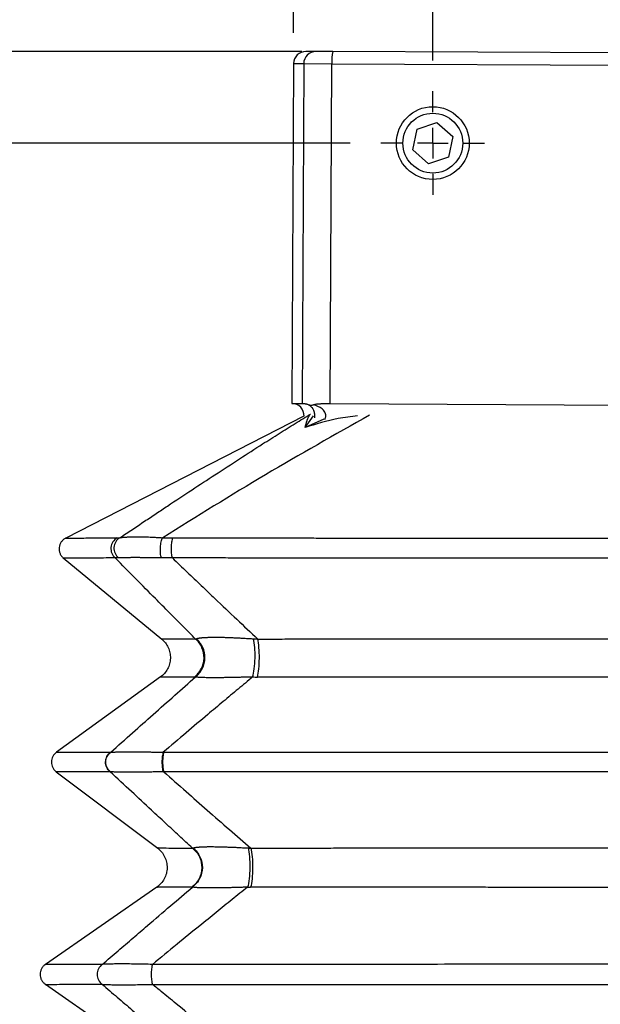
# Model space of a CAD drawing. Header units: millimetres. Extents: x 0 to 1118, y 0 to 864.
# Tile 5 of 25: x 146 to 242, y 508 to 670. Entities that reach past the tile are written whole.
import ezdxf

# ---------------------------------------------------------------- set-up
doc = ezdxf.new("R2010")
doc.units = ezdxf.units.MM
doc.header["$LTSCALE"] = 4
doc.linetypes.add('CENTERX2', pattern=[20.32, 12.7, -2.54, 2.54, -2.54])
doc.layers.add('CENTER', color=40, linetype='CENTERX2')
doc.layers.add('DIMENSIONS', color=140, linetype='Continuous', lineweight=25)
doc.styles.add('SLDTEXTSTYLE0', font='TXT', dxfattribs={"width": 0.7})
doc.dimstyles.new('SLDDIMSTYLE0', dxfattribs={"dimtxt": 8.632031, "dimasz": 13.208, "dimexe": 0, "dimexo": 0.0625, "dimgap": 2.158008, "dimtad": 0, "dimtih": 1, "dimtoh": 1, "dimdec": 1, "dimrnd": 1e-09, "dimzin": 4, "dimdsep": 46, "dimtxsty": 'SLDTEXTSTYLE0', "dimsah": 1, "dimcen": 0.09, "dimadec": 0, "dimazin": 1, "dimtfac": 1, "dimtdec": 1, "dimtmove": 0, "dimatfit": 0, "dimfxl": 0, "dimfrac": 2, "dimtolj": 1, "dimtzin": 12, "dimarcsym": 0})
doc.dimstyles.new('SLDDIMSTYLE1', dxfattribs={"dimtxt": 8.632031, "dimasz": 13.208, "dimexe": 0, "dimexo": 0.0625, "dimgap": 2.158008, "dimtad": 0, "dimtih": 1, "dimtoh": 1, "dimdec": 1, "dimrnd": 1e-09, "dimzin": 12, "dimdsep": 46, "dimtxsty": 'SLDTEXTSTYLE0', "dimsah": 1, "dimcen": 0.09, "dimadec": 0, "dimazin": 3, "dimtfac": 1, "dimtdec": 1, "dimtmove": 0, "dimatfit": 0, "dimfxl": 0, "dimfrac": 2, "dimtolj": 1, "dimtzin": 12, "dimarcsym": 0})
doc.dimstyles.new('SLDDIMSTYLE2', dxfattribs={"dimtxt": 8.632031, "dimasz": 13.208, "dimexe": 0, "dimexo": 0.0625, "dimgap": 2.158008, "dimtad": 0, "dimtih": 1, "dimtoh": 1, "dimdec": 1, "dimrnd": 1e-09, "dimzin": 12, "dimdsep": 46, "dimtxsty": 'SLDTEXTSTYLE0', "dimsah": 1, "dimcen": 0.09, "dimadec": 0, "dimazin": 3, "dimtfac": 1, "dimtdec": 1, "dimtofl": 0, "dimtmove": 0, "dimatfit": 3, "dimfxl": 0, "dimfrac": 2, "dimtolj": 1, "dimtzin": 12, "dimarcsym": 0})
doc.dimstyles.new('SLDDIMSTYLE3', dxfattribs={"dimtxt": 8.632031, "dimasz": 13.208, "dimexe": 0, "dimexo": 0.0625, "dimgap": 2.158008, "dimtad": 0, "dimtih": 1, "dimtoh": 1, "dimdec": 1, "dimrnd": 1e-09, "dimzin": 4, "dimdsep": 46, "dimtxsty": 'SLDTEXTSTYLE0', "dimsah": 1, "dimcen": 0.09, "dimadec": 0, "dimazin": 1, "dimtfac": 1, "dimtdec": 1, "dimtofl": 0, "dimtmove": 0, "dimatfit": 3, "dimfxl": 0, "dimfrac": 2, "dimtolj": 1, "dimtzin": 12, "dimarcsym": 0})

# ---------------------------------------------------------------- blocks, each defined once
blk = doc.blocks.new('_D_1')
at = {"layer": 'DIMENSIONS'}
for p, q in [((86.16, 692.7), (83.26, 692.7)), ((83.26, 692.7), (83.26, 678.98)), ((111.81, 692.7), (114.71, 692.7)), ((114.71, 692.7), (114.71, 678.98)), ((127.37, 692.7), (139.45, 692.7)), ((139.45, 692.7), (139.45, 664.67)), ((83.26, 678.98), (86.16, 678.98)), ((114.71, 678.98), (111.81, 678.98)), ((192.74, 664.67), (126.75, 664.67)), ((200.67, 649.59), (126.75, 649.59)), ((139.45, 649.59), (139.45, 624.19))]:
    blk.add_line(p, q, dxfattribs=at)
for points in [[(139.45, 664.67), (141.49, 677.87), (137.42, 677.87)], [(139.45, 649.59), (137.42, 636.38), (141.49, 636.38)]]:
    blk.add_solid(points, dxfattribs=at)
at = {"layer": 'DIMENSIONS', "char_height": 8.467, "attachment_point": 1, "style": 'SLDTEXTSTYLE0'}
for s, insert in [('15.1', (86.16, 705.55)), ('0.59', (86.16, 689.89))]:
    blk.add_mtext(s, dxfattribs=dict(at, insert=insert))
blk = doc.blocks.new('_D_2')
at = {"layer": 'DIMENSIONS'}
for p, q in [((192.74, 664.67), (87.6, 664.67)), ((100.3, 664.67), (100.3, 550.45)), ((83.89, 534.8), (80.99, 534.8)), ((80.99, 534.8), (80.99, 521.08)), ((116.72, 534.8), (119.62, 534.8)), ((119.62, 534.8), (119.62, 521.08)), ((80.99, 521.08), (83.89, 521.08)), ((119.62, 521.08), (116.72, 521.08)), ((100.3, 389.45), (100.3, 519.15)), ((199.02, 389.45), (87.6, 389.45))]:
    blk.add_line(p, q, dxfattribs=at)
for points in [[(100.3, 664.67), (98.27, 651.46), (102.33, 651.46)], [(100.3, 389.45), (102.33, 402.65), (98.27, 402.65)]]:
    blk.add_solid(points, dxfattribs=at)
at = {"layer": 'DIMENSIONS', "char_height": 8.467, "attachment_point": 1, "style": 'SLDTEXTSTYLE0'}
for s, insert in [('275.2', (83.89, 547.64)), ('10.84', (83.89, 531.99))]:
    blk.add_mtext(s, dxfattribs=dict(at, insert=insert))
blk = doc.blocks.new('_D_3')
at = {"layer": 'DIMENSIONS'}
for p, q in [((214.29, 663.21), (214.29, 705.4)), ((274.29, 662.92), (274.29, 705.4)), ((214.29, 692.7), (188.89, 692.7)), ((232.34, 692.7), (229.45, 692.7)), ((229.45, 692.7), (229.45, 678.98)), ((257.99, 692.7), (260.89, 692.7)), ((260.89, 692.7), (260.89, 678.98)), ((274.29, 692.7), (299.69, 692.7)), ((229.45, 678.98), (232.34, 678.98)), ((260.89, 678.98), (257.99, 678.98))]:
    blk.add_line(p, q, dxfattribs=at)
for points in [[(214.29, 692.7), (201.08, 694.73), (201.08, 690.67)], [(274.29, 692.7), (287.5, 690.67), (287.5, 694.73)]]:
    blk.add_solid(points, dxfattribs=at)
at = {"layer": 'DIMENSIONS', "char_height": 8.467, "attachment_point": 1, "style": 'SLDTEXTSTYLE0'}
for s, insert in [('60.0', (232.34, 705.55)), ('2.36', (232.34, 689.89))]:
    blk.add_mtext(s, dxfattribs=dict(at, insert=insert))
blk = doc.blocks.new('_D_4')
at = {"layer": 'DIMENSIONS'}
for p, q in [((191.36, 667.78), (191.36, 741.14)), ((297.35, 667.27), (297.35, 741.14)), ((191.36, 728.44), (220.65, 728.44)), ((232.34, 728.44), (229.45, 728.44)), ((229.45, 728.44), (229.45, 714.72)), ((257.99, 728.44), (260.89, 728.44)), ((260.89, 728.44), (260.89, 714.72)), ((297.35, 728.44), (269.69, 728.44)), ((229.45, 714.72), (232.34, 714.72)), ((260.89, 714.72), (257.99, 714.72))]:
    blk.add_line(p, q, dxfattribs=at)
for points in [[(191.36, 728.44), (204.56, 726.41), (204.56, 730.48)], [(297.35, 728.44), (284.15, 730.48), (284.15, 726.41)]]:
    blk.add_solid(points, dxfattribs=at)
at = {"layer": 'DIMENSIONS', "char_height": 8.467, "attachment_point": 1, "style": 'SLDTEXTSTYLE0'}
for s, insert in [('106.0', (228.75, 741.29)), ('4.17', (232.34, 725.64))]:
    blk.add_mtext(s, dxfattribs=dict(at, insert=insert))
blk = doc.blocks.new('SW_CENTERMARKSYMBOL_0')
at = {"layer": 'CENTER', "color": 0}
for p, q in [((0, 5.08), (0, 8.54)), ((0, 0), (0, 2.54)), ((-5.08, 0), (-8.54, 0)), ((0, 0), (-2.54, 0)), ((0, 0), (0, -2.54)), ((0, 0), (2.54, 0)), ((5.08, 0), (8.54, 0)), ((0, -5.08), (0, -8.54))]:
    blk.add_line(p, q, dxfattribs=at)

msp = doc.modelspace()

# ---------------------------------------------------------------- linework, layer by layer
for p, q in [((195.04, 664.68), (193.36, 664.69)), ((197.82, 664.67), (195.04, 664.68)), ((290.91, 664.22), (197.82, 664.67)), ((191.36, 662.7), (191.09, 606.7)), ((191.36, 662.7), (193.03, 662.69)), ((193.03, 662.69), (192.77, 606.69)), ((193.03, 662.69), (197.66, 662.67)), ((197.39, 606.67), (197.66, 662.67)), ((197.66, 662.67), (291.05, 662.22)), ((211.69, 651.88), (214.98, 652.98)), ((214.98, 652.98), (217.58, 650.69)), ((211.01, 648.48), (211.69, 651.88)), ((217.58, 650.69), (216.89, 647.3)), ((213.61, 646.19), (211.01, 648.48)), ((216.89, 647.3), (213.61, 646.19)), ((191.09, 606.7), (192.77, 606.69)), ((197.39, 606.67), (290.78, 606.22)), ((193.07, 604.58), (153.81, 584.52)), ((193.24, 602.71), (194.66, 604.68)), ((196.33, 604.1), (193.24, 602.71)), ((194.15, 604.95), (194.14, 604.95)), ((153.39, 581.24), (169.65, 567.88)), ((169.45, 561.63), (152.29, 549.21)), ((152.25, 546.01), (168.98, 533.41)), ((168.85, 527.01), (150.46, 514.26)), ((150.46, 510.99), (168.85, 498.25))]:
    msp.add_line(p, q)
for radius in [6, 4.93]:
    msp.add_circle((214.29, 649.59), radius)
for centre, radius, start, end in [((193.36, 662.69), 2, 89.7259, 179.7259), ((195.03, 662.68), 2, 89.8001, 179.7999), ((204.73, 663.13), 7.09, 167.4827, 183.7514), ((191.08, 604.7), 2, 356.4724, 89.7259), ((175, 563.89), 2.27, 270.4392, 274.6102), ((185.46, 610.75), 49.13, 269.0115, 269.9406), ((174.58, 529.27), 2.26, 270.3561, 273.0099), ((184.33, 577.07), 50.08, 269.3604, 269.9414)]:
    msp.add_arc(centre, radius, start, end)
for points, knots in [([(192.77, 606.69), (192.77, 606.69), (192.78, 606.69), (192.81, 606.69), (192.84, 606.69), (192.87, 606.69), (192.91, 606.69), (192.99, 606.68), (193.13, 606.67), (193.28, 606.65), (193.46, 606.62), (193.64, 606.57), (193.78, 606.51), (193.84, 606.49)], [0, 0, 0, 0, 0.075181, 0.139575, 0.193181, 0.236, 0.268029, 0.413203, 0.529271, 0.659035, 0.77417, 0.892008, 1, 1, 1, 1]), ([(193.84, 606.49), (193.87, 606.47), (193.93, 606.45), (194.02, 606.43), (194.12, 606.41), (194.25, 606.41), (194.42, 606.42), (194.57, 606.46), (194.64, 606.48)], [0, 0, 0, 0, 0.12523, 0.249968, 0.374763, 0.500164, 0.750473, 1, 1, 1, 1]), ([(193.84, 606.49), (194.08, 606.32), (194.42, 606.07), (194.72, 605.41), (194.8, 605), (194.82, 604.68), (194.81, 604.44), (194.78, 604.33), (194.78, 604.3)], [0, 0, 0, 0, 0.491292, 0.701834, 0.797844, 0.887099, 0.97643, 1, 1, 1, 1]), ([(194.64, 606.48), (194.68, 606.5), (194.78, 606.53), (194.93, 606.56), (195.09, 606.59), (195.27, 606.62), (195.47, 606.64), (195.68, 606.65), (195.9, 606.66), (196.16, 606.67), (196.48, 606.67), (196.9, 606.67), (197.22, 606.67), (197.39, 606.67)], [0, 0, 0, 0, 0.0577915, 0.1196018, 0.1855326, 0.2556679, 0.3300773, 0.4088191, 0.4919424, 0.5720315, 0.6834062, 0.8260653, 1, 1, 1, 1]), ([(196.49, 604.07), (196.54, 604.16), (196.63, 604.35), (196.68, 604.67), (196.63, 604.99), (196.45, 605.41), (195.84, 606.06), (195.13, 606.31), (194.64, 606.48)], [0, 0, 0, 0, 0.089118, 0.172449, 0.255716, 0.345278, 0.541687, 1, 1, 1, 1]), ([(162.74, 584.57), (163.43, 585.03), (164.78, 585.93), (166.77, 587.26), (168.7, 588.55), (171.31, 590.28), (174.54, 592.42), (178.5, 595.02), (182.37, 597.53), (185.9, 599.8), (188.95, 601.73), (191.59, 603.38), (193.31, 604.43), (194.15, 604.95)], [0, 0, 0, 0, 0.065218, 0.128342, 0.189369, 0.2483, 0.377203, 0.497365, 0.626786, 0.747692, 0.835397, 0.919513, 1, 1, 1, 1]), ([(203.88, 604.76), (198.14, 601.53), (186.59, 595.04), (175.42, 588.07), (169.8, 584.57)], [0, 0, 0, 0, 0.497766, 1, 1, 1, 1]), ([(193.24, 602.71), (193.26, 602.79), (193.3, 602.93), (193.36, 603.14), (193.41, 603.32), (193.46, 603.49), (193.51, 603.64), (193.55, 603.78), (193.6, 603.91), (193.64, 604.02), (193.67, 604.12), (193.73, 604.26), (193.81, 604.44), (193.9, 604.63), (193.99, 604.77), (194.07, 604.88), (194.12, 604.93), (194.15, 604.95)], [0, 0, 0, 0, 0.062983, 0.123209, 0.180651, 0.235283, 0.287078, 0.336012, 0.382061, 0.425203, 0.465416, 0.502679, 0.612846, 0.717747, 0.817295, 0.911405, 1, 1, 1, 1]), ([(201.91, 604.64), (200.83, 604.52), (197.87, 604.2), (195.04, 603.29), (193.24, 602.71)], [0, 0, 0, 0, 0.365409, 1, 1, 1, 1]), ([(153.81, 584.52), (153.67, 584.43), (153.39, 584.26), (153.06, 583.88), (152.83, 583.44), (152.72, 582.95), (152.72, 582.45), (152.86, 581.97), (153.09, 581.53), (153.33, 581.3), (153.45, 581.19)], [0, 0, 0, 0, 0.125002, 0.250003, 0.375001, 0.500001, 0.624998, 0.749999, 0.875, 1, 1, 1, 1]), ([(153.81, 584.52), (153.81, 584.52), (153.64, 584.52), (154.25, 584.52), (155.75, 584.52), (158.37, 584.53), (160.97, 584.53), (162.27, 584.54)], [0, 0, 0, 0, 0.000107, 0.249838, 0.500036, 0.750228, 1, 1, 1, 1]), ([(162.27, 584.54), (161.99, 584.38), (161.76, 584.15), (161.41, 583.61), (161.3, 583.3), (161.24, 582.65), (161.28, 582.32), (161.52, 581.72), (161.72, 581.45), (161.96, 581.24)], [0, 0, 0, 0, 0.25, 0.25, 0.5, 0.5, 0.75, 0.75, 1, 1, 1, 1]), ([(162.74, 584.57), (162.46, 584.41), (162.23, 584.18), (161.89, 583.63), (161.79, 583.31), (161.75, 582.65), (161.81, 582.31), (162.07, 581.71), (162.28, 581.44), (162.53, 581.24)], [0, 0, 0, 0, 0.25, 0.25, 0.5, 0.5, 0.75, 0.75, 1, 1, 1, 1]), ([(162.74, 584.57), (162.78, 584.58), (162.86, 584.59), (163, 584.61), (163.14, 584.63), (163.29, 584.64), (163.45, 584.66), (163.61, 584.67), (163.79, 584.68), (163.97, 584.69), (164.16, 584.7), (164.35, 584.71), (164.56, 584.72), (164.77, 584.72), (164.99, 584.73), (165.21, 584.73), (165.52, 584.73), (165.9, 584.73), (166.39, 584.72), (166.9, 584.71), (167.43, 584.69), (167.99, 584.67), (168.57, 584.64), (169.17, 584.61), (169.59, 584.58), (169.8, 584.57)], [0, 0, 0, 0, 0.034836, 0.069347, 0.103556, 0.137486, 0.171161, 0.204605, 0.237843, 0.270899, 0.3038, 0.33657, 0.369237, 0.401826, 0.434364, 0.466878, 0.499394, 0.560476, 0.621638, 0.683057, 0.744909, 0.807365, 0.870592, 0.934752, 1, 1, 1, 1]), ([(169.59, 581.24), (169.52, 581.44), (169.46, 581.71), (169.4, 582.31), (169.4, 582.65), (169.44, 583.31), (169.49, 583.63), (169.62, 584.18), (169.71, 584.41), (169.8, 584.57)], [0, 0, 0, 0, 0.25, 0.25, 0.5, 0.5, 0.75, 0.75, 1, 1, 1, 1]), ([(171.4, 581.24), (171.34, 581.45), (171.29, 581.72), (171.24, 582.32), (171.23, 582.65), (171.24, 583.3), (171.27, 583.61), (171.35, 584.15), (171.41, 584.38), (171.48, 584.54)], [0, 0, 0, 0, 0.25, 0.25, 0.5, 0.5, 0.75, 0.75, 1, 1, 1, 1]), ([(171.48, 584.54), (172.05, 584.54), (173.21, 584.53), (174.94, 584.53), (176.67, 584.53), (178.4, 584.53), (180.12, 584.53), (181.85, 584.53), (183.57, 584.53), (185.28, 584.53), (187, 584.53), (188.71, 584.53), (190.41, 584.53), (192.12, 584.53), (193.82, 584.53), (195.51, 584.52), (197.21, 584.52), (198.9, 584.52), (200.58, 584.52), (202.26, 584.52), (203.94, 584.52), (205.62, 584.52), (209.64, 584.52), (216.09, 584.52), (225.06, 584.52), (234.26, 584.52), (243.43, 584.52), (252.63, 584.52), (261.61, 584.52), (270.74, 584.52), (277.84, 584.52), (283.07, 584.52), (286.24, 584.52), (289.43, 584.52), (292.65, 584.52), (295.89, 584.53), (299.15, 584.53), (302.43, 584.53), (305.73, 584.53), (309.04, 584.53), (312.38, 584.53), (314.6, 584.54), (315.72, 584.54)], [0, 0, 0, 0, 0.012246, 0.024459, 0.036637, 0.048782, 0.060893, 0.072969, 0.085012, 0.09702, 0.108995, 0.120935, 0.132841, 0.144713, 0.15655, 0.168354, 0.180123, 0.191857, 0.203558, 0.215224, 0.226855, 0.238453, 0.250015, 0.310343, 0.372118, 0.435338, 0.5, 0.561203, 0.624884, 0.685186, 0.749985, 0.771791, 0.793782, 0.815958, 0.838319, 0.860865, 0.883595, 0.906508, 0.929606, 0.952888, 0.976352, 1, 1, 1, 1]), ([(161.96, 581.24), (160.65, 581.23), (158.03, 581.22), (155.4, 581.2), (153.89, 581.19), (153.28, 581.19), (153.45, 581.19), (153.45, 581.19)], [0, 0, 0, 0, 0.249783, 0.499999, 0.750228, 0.999993, 1, 1, 1, 1]), ([(175.21, 567.88), (174.5, 568.59), (173.05, 570.05), (170.84, 572.27), (168.28, 574.85), (165.31, 577.85), (163.1, 580.09), (161.96, 581.24)], [0, 0, 0, 0, 0.1616156, 0.3284108, 0.5003731, 0.7419867, 1, 1, 1, 1]), ([(162.53, 581.24), (162.48, 581.23), (162.37, 581.23), (162.23, 581.23), (162.09, 581.23), (162, 581.24), (161.96, 581.24)], [0, 0, 0, 0, 0.246678, 0.495549, 0.746645, 1, 1, 1, 1]), ([(169.59, 581.24), (169.47, 581.24), (169.24, 581.24), (168.9, 581.25), (168.56, 581.26), (168.23, 581.26), (167.91, 581.27), (167.6, 581.27), (167.29, 581.27), (166.99, 581.28), (166.7, 581.28), (166.41, 581.28), (166.14, 581.28), (165.87, 581.29), (165.61, 581.29), (165.35, 581.29), (165.11, 581.29), (164.87, 581.29), (164.64, 581.29), (164.42, 581.28), (164.21, 581.28), (164, 581.28), (163.8, 581.28), (163.61, 581.27), (163.43, 581.27), (163.26, 581.27), (163.1, 581.26), (162.94, 581.26), (162.79, 581.25), (162.65, 581.24), (162.57, 581.24), (162.53, 581.24)], [0, 0, 0, 0, 0.0361278, 0.071911, 0.1073723, 0.1425352, 0.1774233, 0.2120612, 0.2464739, 0.2806867, 0.3147252, 0.3486157, 0.3823845, 0.4160583, 0.4496639, 0.4832284, 0.516779, 0.5503429, 0.5839474, 0.6176197, 0.6513869, 0.6852759, 0.7193133, 0.7535252, 0.7879375, 0.8225754, 0.8574638, 0.892627, 0.9280887, 0.9638722, 1, 1, 1, 1]), ([(171.4, 581.24), (171.24, 581.24), (170.94, 581.23), (170.48, 581.23), (170.03, 581.23), (169.74, 581.23), (169.59, 581.24)], [0, 0, 0, 0, 0.2533472, 0.5044413, 0.7533149, 1, 1, 1, 1]), ([(171.4, 581.24), (172.21, 580.46), (173.79, 578.94), (176.12, 576.71), (178.84, 574.11), (181.94, 571.18), (184.3, 568.96), (185.45, 567.88)], [0, 0, 0, 0, 0.1738272, 0.3403682, 0.4996268, 0.7556366, 1, 1, 1, 1]), ([(315.8, 581.24), (315.21, 581.24), (314.03, 581.24), (312.26, 581.24), (310.48, 581.23), (308.7, 581.23), (306.92, 581.23), (305.14, 581.23), (303.36, 581.22), (301.57, 581.22), (299.78, 581.22), (297.99, 581.22), (296.2, 581.22), (294.4, 581.21), (292.6, 581.21), (290.8, 581.21), (289, 581.21), (287.2, 581.21), (285.4, 581.21), (283.59, 581.21), (281.79, 581.2), (279.98, 581.2), (278.17, 581.2), (276.36, 581.2), (274.55, 581.2), (272.73, 581.2), (270.92, 581.2), (269.1, 581.2), (267.28, 581.2), (265.47, 581.19), (263.65, 581.19), (261.83, 581.19), (260.01, 581.19), (258.19, 581.19), (256.37, 581.19), (254.54, 581.19), (252.72, 581.19), (250.9, 581.19), (249.07, 581.19), (247.25, 581.19), (245.42, 581.19), (243.03, 581.19), (240.08, 581.19), (236.56, 581.19), (233.05, 581.19), (229.54, 581.19), (226.05, 581.19), (222.56, 581.19), (219.08, 581.2), (215.6, 581.2), (212.14, 581.2), (208.68, 581.2), (205.24, 581.2), (201.8, 581.21), (198.38, 581.21), (194.96, 581.21), (191.56, 581.22), (188.17, 581.22), (184.79, 581.22), (181.42, 581.23), (178.07, 581.23), (174.73, 581.24), (172.51, 581.24), (171.4, 581.24)], [0, 0, 0, 0, 0.012483, 0.024967, 0.037452, 0.049937, 0.062423, 0.074909, 0.087396, 0.099884, 0.112373, 0.124862, 0.137352, 0.149843, 0.162335, 0.174827, 0.187321, 0.199815, 0.21231, 0.224806, 0.237303, 0.249801, 0.2623, 0.2748, 0.287302, 0.299804, 0.312307, 0.324811, 0.337317, 0.349824, 0.362331, 0.37484, 0.387351, 0.399862, 0.412375, 0.424889, 0.437404, 0.449921, 0.462439, 0.474959, 0.487479, 0.500002, 0.524178, 0.548316, 0.572417, 0.596481, 0.620507, 0.644497, 0.66845, 0.692366, 0.716245, 0.740088, 0.763894, 0.787665, 0.8114, 0.835098, 0.858762, 0.882389, 0.905982, 0.929539, 0.953061, 0.976548, 1, 1, 1, 1]), ([(169.59, 567.92), (169.82, 567.71), (170.26, 567.29), (170.73, 566.49), (171.01, 565.62), (171.09, 564.7), (170.95, 563.79), (170.62, 562.94), (170.1, 562.17), (169.63, 561.78), (169.4, 561.59)], [0, 0, 0, 0, 0.1249991, 0.2499985, 0.3749974, 0.4999969, 0.6249963, 0.7499969, 0.8749988, 1, 1, 1, 1]), ([(169.71, 567.92), (169.69, 567.92), (169.62, 567.92), (170.52, 567.91), (172.27, 567.9), (174.23, 567.89), (175.21, 567.88)], [0, 0, 0, 0, 0.143296, 0.429671, 0.715379, 1, 1, 1, 1]), ([(175.02, 561.62), (175.49, 561.98), (175.88, 562.44), (176.43, 563.51), (176.58, 564.1), (176.62, 565.3), (176.5, 565.9), (176.02, 567), (175.66, 567.49), (175.21, 567.88)], [0, 0, 0, 0, 0.25, 0.25, 0.5, 0.5, 0.75, 0.75, 1, 1, 1, 1]), ([(175.18, 561.63), (175.66, 561.99), (176.05, 562.46), (176.58, 563.53), (176.73, 564.13), (176.76, 565.34), (176.63, 565.95), (176.14, 567.04), (175.77, 567.54), (175.31, 567.92)], [0, 0, 0, 0, 0.25, 0.25, 0.5, 0.5, 0.75, 0.75, 1, 1, 1, 1]), ([(175.21, 567.88), (175.23, 567.89), (175.26, 567.9), (175.29, 567.91), (175.31, 567.92)], [0, 0, 0, 0, 0.501523, 1, 1, 1, 1]), ([(175.31, 567.92), (175.33, 567.93), (175.38, 567.94), (175.45, 567.97), (175.54, 567.99), (175.63, 568.01), (175.73, 568.03), (175.85, 568.05), (175.97, 568.07), (176.1, 568.09), (176.24, 568.1), (176.39, 568.11), (176.54, 568.13), (176.71, 568.14), (176.89, 568.15), (177.07, 568.15), (177.26, 568.16), (177.46, 568.17), (177.67, 568.17), (177.89, 568.17), (178.12, 568.18), (178.44, 568.18), (178.85, 568.18), (179.38, 568.17), (179.94, 568.16), (180.54, 568.14), (181.16, 568.11), (181.82, 568.09), (182.51, 568.05), (183.22, 568.01), (183.97, 567.97), (184.48, 567.94), (184.74, 567.92)], [0, 0, 0, 0, 0.027644, 0.054894, 0.081767, 0.10828, 0.13445, 0.160296, 0.185837, 0.211093, 0.236085, 0.260833, 0.285358, 0.309684, 0.333833, 0.357828, 0.381694, 0.405453, 0.429131, 0.452752, 0.476342, 0.499925, 0.547121, 0.594442, 0.642087, 0.690248, 0.739114, 0.788865, 0.839674, 0.8917, 0.945095, 1, 1, 1, 1]), ([(184.61, 561.63), (184.72, 561.99), (184.82, 562.46), (184.95, 563.53), (184.99, 564.13), (185.02, 565.34), (185, 565.95), (184.91, 567.04), (184.84, 567.54), (184.74, 567.92)], [0, 0, 0, 0, 0.25, 0.25, 0.5, 0.5, 0.75, 0.75, 1, 1, 1, 1]), ([(184.74, 567.92), (184.86, 567.91), (185.09, 567.9), (185.33, 567.89), (185.45, 567.88)], [0, 0, 0, 0, 0.498479, 1, 1, 1, 1]), ([(185.41, 561.62), (185.5, 561.98), (185.58, 562.44), (185.68, 563.51), (185.71, 564.1), (185.72, 565.3), (185.7, 565.9), (185.6, 567), (185.53, 567.49), (185.45, 567.88)], [0, 0, 0, 0, 0.25, 0.25, 0.5, 0.5, 0.75, 0.75, 1, 1, 1, 1]), ([(185.45, 567.88), (186.04, 567.88), (187.24, 567.88), (189.03, 567.88), (190.83, 567.89), (192.64, 567.89), (194.45, 567.89), (196.27, 567.89), (198.09, 567.9), (199.92, 567.9), (201.76, 567.9), (203.61, 567.9), (205.46, 567.9), (207.31, 567.9), (209.17, 567.91), (211.04, 567.91), (212.91, 567.91), (214.79, 567.91), (216.68, 567.91), (218.57, 567.91), (220.46, 567.91), (222.36, 567.91), (224.27, 567.92), (226.18, 567.92), (228.1, 567.92), (230.02, 567.92), (231.94, 567.92), (233.87, 567.92), (235.81, 567.92), (237.75, 567.92), (239.7, 567.92), (241.65, 567.92), (244.11, 567.92), (247.1, 567.92), (250.59, 567.92), (254.07, 567.92), (257.55, 567.92), (261.01, 567.92), (264.47, 567.91), (267.92, 567.91), (271.35, 567.91), (274.78, 567.91), (278.19, 567.91), (281.6, 567.9), (284.99, 567.9), (288.37, 567.9), (291.73, 567.89), (295.09, 567.89), (298.42, 567.88), (300.64, 567.88), (301.75, 567.88)], [0, 0, 0, 0, 0.01555, 0.031139, 0.046767, 0.062434, 0.07814, 0.093885, 0.109668, 0.125491, 0.141352, 0.157253, 0.173191, 0.189169, 0.205185, 0.221239, 0.237332, 0.253463, 0.269633, 0.285841, 0.302087, 0.318371, 0.334693, 0.351054, 0.367452, 0.383889, 0.400363, 0.416875, 0.433425, 0.450013, 0.466638, 0.483301, 0.500002, 0.529899, 0.559737, 0.589516, 0.619235, 0.648895, 0.678494, 0.708032, 0.737509, 0.766925, 0.796279, 0.825571, 0.854801, 0.883968, 0.913071, 0.942111, 0.971088, 1, 1, 1, 1]), ([(161.23, 549.21), (162.43, 550.29), (164.76, 552.37), (168.28, 555.5), (171.73, 558.56), (174.05, 560.62), (175.18, 561.63)], [0, 0, 0, 0, 0.258578, 0.499633, 0.755923, 1, 1, 1, 1]), ([(175.02, 561.62), (174.04, 561.61), (172.08, 561.6), (170.33, 561.59), (169.42, 561.59), (169.49, 561.59), (169.51, 561.59)], [0, 0, 0, 0, 0.284602, 0.570292, 0.856649, 1, 1, 1, 1]), ([(184.61, 561.63), (183.82, 560.96), (182.19, 559.61), (179.73, 557.55), (176.87, 555.15), (173.58, 552.37), (171.14, 550.29), (169.88, 549.22)], [0, 0, 0, 0, 0.161363, 0.328157, 0.500367, 0.741424, 1, 1, 1, 1]), ([(184.61, 561.63), (184.48, 561.62), (184.22, 561.61), (183.84, 561.6), (183.46, 561.59), (183.09, 561.58), (182.73, 561.57), (182.37, 561.56), (182.03, 561.56), (181.69, 561.55), (181.35, 561.54), (181.03, 561.53), (180.71, 561.53), (180.4, 561.52), (180.1, 561.52), (179.81, 561.51), (179.53, 561.51), (179.25, 561.51), (178.98, 561.51), (178.72, 561.51), (178.47, 561.5), (178.14, 561.5), (177.75, 561.51), (177.32, 561.51), (176.93, 561.51), (176.57, 561.52), (176.25, 561.53), (175.96, 561.55), (175.71, 561.56), (175.49, 561.58), (175.31, 561.6), (175.23, 561.62), (175.18, 561.63)], [0, 0, 0, 0, 0.02765, 0.054905, 0.081781, 0.108297, 0.13447, 0.160319, 0.185864, 0.211124, 0.23612, 0.260873, 0.285406, 0.309741, 0.3339, 0.357909, 0.381789, 0.405566, 0.429265, 0.452909, 0.476524, 0.500135, 0.54732, 0.594622, 0.642243, 0.690379, 0.739219, 0.788944, 0.839728, 0.891733, 0.945109, 1, 1, 1, 1]), ([(301.79, 561.62), (301.25, 561.62), (300.18, 561.62), (298.57, 561.62), (296.95, 561.61), (295.34, 561.61), (293.71, 561.61), (292.09, 561.61), (290.46, 561.61), (288.83, 561.61), (287.19, 561.61), (285.55, 561.6), (283.91, 561.6), (282.26, 561.6), (280.61, 561.6), (278.96, 561.6), (277.3, 561.6), (275.65, 561.6), (273.98, 561.6), (272.32, 561.6), (270.65, 561.59), (268.98, 561.59), (267.31, 561.59), (265.63, 561.59), (263.95, 561.59), (262.27, 561.59), (260.58, 561.59), (258.89, 561.59), (257.2, 561.59), (255.51, 561.59), (253.82, 561.59), (252.12, 561.59), (250.42, 561.59), (248.72, 561.59), (247.01, 561.59), (245.31, 561.59), (242.98, 561.59), (240.03, 561.59), (236.47, 561.59), (232.92, 561.59), (229.4, 561.59), (225.89, 561.59), (222.41, 561.59), (218.94, 561.59), (215.49, 561.6), (212.06, 561.6), (208.66, 561.6), (205.27, 561.6), (201.9, 561.6), (198.56, 561.61), (195.24, 561.61), (191.94, 561.61), (188.67, 561.62), (186.49, 561.62), (185.41, 561.62)], [0, 0, 0, 0, 0.013974, 0.027966, 0.041978, 0.056008, 0.070056, 0.084123, 0.098209, 0.112313, 0.126436, 0.140577, 0.154737, 0.168915, 0.183111, 0.197325, 0.211558, 0.225809, 0.240079, 0.254366, 0.268672, 0.282996, 0.297337, 0.311697, 0.326075, 0.340471, 0.354885, 0.369316, 0.383766, 0.398233, 0.412718, 0.427221, 0.441742, 0.45628, 0.470836, 0.485409, 0.5, 0.530547, 0.560954, 0.591219, 0.621344, 0.651327, 0.681169, 0.710869, 0.740427, 0.769842, 0.799114, 0.828243, 0.857229, 0.886072, 0.91477, 0.943325, 0.971735, 1, 1, 1, 1]), ([(152.29, 549.22), (152.17, 549.12), (151.93, 548.92), (151.67, 548.52), (151.51, 548.08), (151.45, 547.61), (151.5, 547.15), (151.66, 546.7), (151.91, 546.3), (152.15, 546.1), (152.26, 546)], [0, 0, 0, 0, 0.1250002, 0.2500048, 0.3749985, 0.5000057, 0.6249994, 0.7500015, 0.8750055, 1, 1, 1, 1]), ([(152.29, 549.22), (152.3, 549.22), (152.3, 549.22), (152.31, 549.22), (152.33, 549.22), (152.36, 549.22), (152.4, 549.22), (152.44, 549.22), (152.5, 549.22), (152.56, 549.22), (152.63, 549.22), (152.71, 549.22), (152.8, 549.22), (152.9, 549.22), (153, 549.21), (153.11, 549.21), (153.24, 549.21), (153.37, 549.21), (153.51, 549.21), (153.65, 549.21), (153.81, 549.21), (153.97, 549.21), (154.14, 549.21), (154.33, 549.21), (154.52, 549.21), (154.71, 549.21), (154.92, 549.21), (155.13, 549.21), (155.36, 549.21), (155.59, 549.21), (155.83, 549.21), (156.08, 549.21), (156.33, 549.21), (156.6, 549.21), (156.87, 549.21), (157.15, 549.21), (157.44, 549.21), (157.74, 549.21), (158.05, 549.21), (158.36, 549.21), (158.68, 549.21), (159.02, 549.21), (159.36, 549.21), (159.7, 549.21), (160.06, 549.21), (160.42, 549.21), (160.8, 549.21), (161.05, 549.21), (161.18, 549.21)], [0, 0, 0, 0, 0.021715, 0.043431, 0.065148, 0.086866, 0.108585, 0.130305, 0.152026, 0.173749, 0.195472, 0.217197, 0.238922, 0.260649, 0.282376, 0.304105, 0.325835, 0.347566, 0.369298, 0.391031, 0.412765, 0.4345, 0.456236, 0.477974, 0.499712, 0.521452, 0.543192, 0.564934, 0.586677, 0.608421, 0.630166, 0.651912, 0.673659, 0.695407, 0.717157, 0.738907, 0.760659, 0.782412, 0.804165, 0.82592, 0.847676, 0.869434, 0.891192, 0.912951, 0.934712, 0.956473, 0.978236, 1, 1, 1, 1]), ([(161.15, 546), (160.91, 546.19), (160.71, 546.44), (160.45, 546.99), (160.38, 547.3), (160.39, 547.92), (160.46, 548.23), (160.74, 548.79), (160.94, 549.03), (161.18, 549.21)], [0, 0, 0, 0, 0.25, 0.25, 0.5, 0.5, 0.75, 0.75, 1, 1, 1, 1]), ([(161.21, 546), (160.97, 546.19), (160.77, 546.43), (160.5, 546.99), (160.43, 547.3), (160.44, 547.92), (160.51, 548.23), (160.78, 548.78), (160.98, 549.03), (161.23, 549.21)], [0, 0, 0, 0, 0.25, 0.25, 0.5, 0.5, 0.75, 0.75, 1, 1, 1, 1]), ([(161.23, 549.21), (161.27, 549.21), (161.34, 549.22), (161.47, 549.23), (161.6, 549.24), (161.74, 549.25), (161.89, 549.26), (162.05, 549.27), (162.22, 549.27), (162.4, 549.28), (162.59, 549.29), (162.78, 549.29), (162.99, 549.3), (163.2, 549.3), (163.42, 549.3), (163.65, 549.3), (163.89, 549.31), (164.13, 549.31), (164.46, 549.31), (164.88, 549.31), (165.41, 549.3), (165.97, 549.3), (166.56, 549.29), (167.17, 549.28), (167.81, 549.27), (168.47, 549.25), (169.16, 549.24), (169.64, 549.22), (169.88, 549.22)], [0, 0, 0, 0, 0.031209, 0.062103, 0.0927, 0.123016, 0.153071, 0.182882, 0.212467, 0.241847, 0.27104, 0.300066, 0.328945, 0.357699, 0.386347, 0.414911, 0.443411, 0.47187, 0.500309, 0.554072, 0.607951, 0.662087, 0.716623, 0.771697, 0.827444, 0.883994, 0.941472, 1, 1, 1, 1]), ([(169.88, 549.22), (169.82, 549.03), (169.76, 548.79), (169.69, 548.24), (169.67, 547.93), (169.67, 547.3), (169.69, 546.99), (169.75, 546.44), (169.8, 546.19), (169.86, 546)], [0, 0, 0, 0, 0.25, 0.25, 0.5, 0.5, 0.75, 0.75, 1, 1, 1, 1]), ([(169.98, 549.22), (169.92, 549.03), (169.87, 548.79), (169.8, 548.24), (169.78, 547.93), (169.78, 547.31), (169.8, 547), (169.86, 546.44), (169.91, 546.19), (169.97, 546.01)], [0, 0, 0, 0, 0.25, 0.25, 0.5, 0.5, 0.75, 0.75, 1, 1, 1, 1]), ([(169.98, 549.22), (170.54, 549.22), (171.68, 549.22), (173.38, 549.22), (175.08, 549.22), (176.78, 549.22), (178.49, 549.22), (180.2, 549.22), (181.91, 549.22), (183.62, 549.22), (185.34, 549.22), (187.05, 549.22), (188.77, 549.22), (190.49, 549.22), (192.21, 549.22), (193.94, 549.22), (195.66, 549.22), (197.39, 549.22), (199.12, 549.22), (200.85, 549.22), (202.58, 549.22), (204.31, 549.22), (206.05, 549.22), (207.78, 549.22), (209.52, 549.22), (211.26, 549.22), (213, 549.22), (214.73, 549.22), (216.48, 549.22), (218.22, 549.22), (219.96, 549.22), (221.7, 549.22), (223.45, 549.22), (225.19, 549.22), (226.94, 549.22), (228.68, 549.22), (230.43, 549.22), (232.18, 549.22), (233.92, 549.22), (235.67, 549.22), (237.42, 549.22), (239.17, 549.22), (240.92, 549.22), (242.66, 549.22), (244.41, 549.22), (246.16, 549.22), (247.91, 549.22), (249.66, 549.22), (251.41, 549.22), (253.15, 549.22), (254.9, 549.22), (256.65, 549.22), (258.4, 549.22), (260.14, 549.22), (261.89, 549.22), (263.63, 549.22), (265.38, 549.22), (267.12, 549.22), (268.87, 549.22), (270.61, 549.22), (272.35, 549.22), (274.09, 549.22), (275.83, 549.22), (277.57, 549.22), (279.31, 549.22), (281.05, 549.22), (282.78, 549.22), (284.52, 549.22), (286.25, 549.22), (287.99, 549.22), (289.72, 549.22), (291.45, 549.22), (293.17, 549.22), (294.9, 549.22), (296.62, 549.22), (298.35, 549.22), (300.07, 549.22), (301.79, 549.22), (303.51, 549.22), (305.22, 549.22), (306.94, 549.22), (308.65, 549.22), (310.36, 549.22), (312.07, 549.22), (313.77, 549.22), (315.48, 549.22), (316.61, 549.22), (317.18, 549.22)], [0, 0, 0, 0, 0.011753, 0.023507, 0.035261, 0.047015, 0.058769, 0.070523, 0.082278, 0.094033, 0.105789, 0.117544, 0.1293, 0.141056, 0.152812, 0.164569, 0.176326, 0.188083, 0.19984, 0.211598, 0.223355, 0.235113, 0.246872, 0.25863, 0.270389, 0.282148, 0.293908, 0.305667, 0.317427, 0.329187, 0.340948, 0.352709, 0.36447, 0.376231, 0.387992, 0.399754, 0.411516, 0.423279, 0.435042, 0.446805, 0.458568, 0.470331, 0.482095, 0.493859, 0.505624, 0.517388, 0.529153, 0.540919, 0.552684, 0.56445, 0.576216, 0.587983, 0.599749, 0.611516, 0.623284, 0.635051, 0.646819, 0.658587, 0.670356, 0.682125, 0.693894, 0.705663, 0.717433, 0.729203, 0.740973, 0.752744, 0.764515, 0.776286, 0.788058, 0.79983, 0.811602, 0.823374, 0.835147, 0.84692, 0.858694, 0.870467, 0.882241, 0.894016, 0.905791, 0.917566, 0.929341, 0.941117, 0.952893, 0.964669, 0.976446, 0.988223, 1, 1, 1, 1]), ([(161.15, 546), (161.02, 546), (160.77, 546), (160.4, 546), (160.03, 546), (159.68, 546), (159.33, 546), (158.99, 546), (158.66, 546), (158.34, 546), (158.02, 546), (157.72, 546), (157.42, 546), (157.13, 546), (156.85, 546), (156.58, 546), (156.31, 546), (156.05, 546), (155.81, 546), (155.57, 546), (155.33, 546), (155.11, 546), (154.9, 546), (154.69, 546), (154.49, 546), (154.3, 546), (154.12, 546), (153.95, 546), (153.79, 546), (153.63, 546), (153.48, 546), (153.34, 546), (153.21, 546), (153.09, 546), (152.98, 546), (152.87, 546), (152.77, 546), (152.69, 546), (152.61, 546), (152.53, 546), (152.47, 546), (152.42, 546), (152.37, 546), (152.33, 546), (152.3, 546), (152.28, 546), (152.27, 546), (152.27, 546), (152.26, 546)], [0, 0, 0, 0, 0.021737, 0.043474, 0.065212, 0.086949, 0.108687, 0.130424, 0.152162, 0.1739, 0.195637, 0.217375, 0.239113, 0.260851, 0.282589, 0.304327, 0.326066, 0.347804, 0.369542, 0.391281, 0.413019, 0.434758, 0.456497, 0.478235, 0.499974, 0.521713, 0.543452, 0.565191, 0.586931, 0.60867, 0.630409, 0.652149, 0.673889, 0.695629, 0.717369, 0.739109, 0.760849, 0.782589, 0.80433, 0.82607, 0.847811, 0.869552, 0.891293, 0.913034, 0.934775, 0.956517, 0.978258, 1, 1, 1, 1]), ([(174.71, 533.42), (173.98, 534.09), (172.5, 535.46), (170.24, 537.55), (167.62, 539.98), (164.58, 542.81), (162.32, 544.91), (161.15, 546)], [0, 0, 0, 0, 0.161447, 0.328243, 0.500373, 0.741611, 1, 1, 1, 1]), ([(169.86, 546), (169.74, 546), (169.48, 546), (169.11, 545.99), (168.74, 545.98), (168.38, 545.97), (168.02, 545.97), (167.68, 545.96), (167.34, 545.96), (167.01, 545.95), (166.68, 545.95), (166.37, 545.95), (166.06, 545.94), (165.76, 545.94), (165.46, 545.94), (165.18, 545.94), (164.9, 545.93), (164.63, 545.93), (164.29, 545.93), (163.89, 545.93), (163.45, 545.94), (163.03, 545.94), (162.65, 545.95), (162.3, 545.95), (161.98, 545.96), (161.69, 545.97), (161.43, 545.99), (161.28, 545.99), (161.21, 546)], [0, 0, 0, 0, 0.031173, 0.062033, 0.092596, 0.12288, 0.152904, 0.182685, 0.212242, 0.241595, 0.270763, 0.299766, 0.328625, 0.357359, 0.385991, 0.41454, 0.443027, 0.471475, 0.499903, 0.553673, 0.607568, 0.661732, 0.716306, 0.771429, 0.827233, 0.883847, 0.941397, 1, 1, 1, 1]), ([(317.18, 546.01), (316.61, 546.01), (315.48, 546.01), (313.78, 546.01), (312.07, 546.01), (310.37, 546), (308.66, 546), (306.95, 546), (305.24, 546), (303.52, 546), (301.8, 546), (300.09, 546), (298.36, 546), (296.64, 546), (294.92, 546), (293.19, 546), (291.47, 546), (289.74, 546), (288.01, 546), (286.28, 546), (284.54, 546), (282.81, 546), (281.07, 546), (279.34, 546), (277.6, 546), (275.86, 546), (274.12, 546), (272.38, 546), (270.64, 546), (268.9, 546), (267.15, 546), (265.41, 546), (263.66, 546), (261.92, 546), (260.17, 546), (258.43, 546), (256.68, 546), (254.93, 546), (253.18, 546), (251.44, 546), (249.69, 546), (247.94, 546), (246.19, 546), (244.44, 546), (242.69, 546), (240.94, 546), (239.2, 546), (237.45, 546), (235.7, 546), (233.95, 546), (232.2, 546), (230.46, 546), (228.71, 546), (226.96, 546), (225.22, 546), (223.47, 546), (221.73, 546), (219.98, 546), (218.24, 546), (216.5, 546), (214.76, 546), (213.02, 546), (211.28, 546), (209.54, 546), (207.8, 546), (206.07, 546), (204.33, 546), (202.6, 546), (200.87, 546), (199.13, 546), (197.41, 546), (195.68, 546), (193.95, 546), (192.23, 546), (190.5, 546), (188.78, 546), (187.06, 546), (185.34, 546), (183.63, 546), (181.91, 546), (180.2, 546), (178.49, 546), (176.78, 546), (175.08, 546), (173.37, 546.01), (171.67, 546.01), (170.54, 546.01), (169.97, 546.01)], [0, 0, 0, 0, 0.011768, 0.023536, 0.035304, 0.047071, 0.058839, 0.070606, 0.082374, 0.094141, 0.105908, 0.117675, 0.129442, 0.141209, 0.152976, 0.164742, 0.176509, 0.188275, 0.200042, 0.211808, 0.223574, 0.23534, 0.247106, 0.258872, 0.270638, 0.282404, 0.29417, 0.305935, 0.317701, 0.329466, 0.341232, 0.352997, 0.364762, 0.376527, 0.388292, 0.400057, 0.411822, 0.423587, 0.435352, 0.447116, 0.458881, 0.470645, 0.48241, 0.494174, 0.505939, 0.517703, 0.529467, 0.541232, 0.552996, 0.56476, 0.576524, 0.588288, 0.600052, 0.611816, 0.623579, 0.635343, 0.647107, 0.658871, 0.670634, 0.682398, 0.694161, 0.705925, 0.717688, 0.729451, 0.741215, 0.752978, 0.764741, 0.776504, 0.788268, 0.800031, 0.811794, 0.823557, 0.83532, 0.847083, 0.858846, 0.870609, 0.882372, 0.894135, 0.905898, 0.917661, 0.929423, 0.941186, 0.952949, 0.964712, 0.976475, 0.988237, 1, 1, 1, 1]), ([(169.97, 546.01), (171.2, 544.92), (173.57, 542.81), (177.17, 539.64), (180.72, 536.53), (183.13, 534.45), (184.3, 533.43)], [0, 0, 0, 0, 0.258382, 0.499641, 0.755829, 1, 1, 1, 1]), ([(168.93, 533.46), (169.16, 533.25), (169.64, 532.84), (170.15, 532.03), (170.46, 531.13), (170.56, 530.18), (170.43, 529.24), (170.08, 528.36), (169.54, 527.56), (169.05, 527.17), (168.8, 526.97)], [0, 0, 0, 0, 0.124999, 0.249998, 0.374997, 0.499997, 0.624996, 0.749997, 0.874999, 1, 1, 1, 1]), ([(169.05, 533.46), (169.02, 533.46), (168.95, 533.46), (169.88, 533.45), (171.68, 533.44), (173.7, 533.42), (174.71, 533.42)], [0, 0, 0, 0, 0.143403, 0.429769, 0.715446, 1, 1, 1, 1]), ([(174.71, 533.42), (175.19, 533.04), (175.59, 532.54), (176.11, 531.42), (176.24, 530.8), (176.22, 529.56), (176.06, 528.94), (175.5, 527.84), (175.09, 527.36), (174.59, 527)], [0, 0, 0, 0, 0.25, 0.25, 0.5, 0.5, 0.75, 0.75, 1, 1, 1, 1]), ([(174.78, 533.44), (175.26, 533.06), (175.66, 532.57), (176.2, 531.45), (176.33, 530.82), (176.32, 529.58), (176.16, 528.96), (175.6, 527.85), (175.19, 527.37), (174.7, 527.01)], [0, 0, 0, 0, 0.25, 0.25, 0.5, 0.5, 0.75, 0.75, 1, 1, 1, 1]), ([(174.71, 533.42), (174.72, 533.42), (174.74, 533.43), (174.77, 533.44), (174.78, 533.44)], [0, 0, 0, 0, 0.5008192, 1, 1, 1, 1]), ([(174.78, 533.44), (174.8, 533.45), (174.84, 533.46), (174.91, 533.49), (175, 533.51), (175.09, 533.53), (175.2, 533.54), (175.31, 533.56), (175.44, 533.58), (175.57, 533.59), (175.71, 533.6), (175.87, 533.62), (176.03, 533.63), (176.2, 533.64), (176.38, 533.65), (176.57, 533.65), (176.77, 533.66), (176.98, 533.66), (177.2, 533.67), (177.43, 533.67), (177.74, 533.67), (178.14, 533.67), (178.66, 533.66), (179.2, 533.65), (179.77, 533.64), (180.38, 533.62), (181.01, 533.59), (181.68, 533.57), (182.38, 533.53), (183.1, 533.49), (183.6, 533.47), (183.85, 533.45)], [0, 0, 0, 0, 0.029302, 0.058143, 0.086545, 0.114528, 0.142113, 0.169321, 0.196178, 0.222706, 0.24893, 0.274877, 0.300572, 0.326043, 0.351319, 0.376427, 0.401397, 0.42626, 0.451044, 0.475782, 0.500503, 0.547632, 0.594853, 0.642378, 0.690414, 0.739163, 0.788818, 0.839563, 0.891569, 0.944999, 1, 1, 1, 1]), ([(183.85, 533.45), (183.95, 533.08), (184.03, 532.58), (184.14, 531.45), (184.16, 530.83), (184.14, 529.57), (184.1, 528.95), (183.97, 527.84), (183.88, 527.36), (183.77, 526.99)], [0, 0, 0, 0, 0.25, 0.25, 0.5, 0.5, 0.75, 0.75, 1, 1, 1, 1]), ([(183.85, 533.45), (183.92, 533.45), (184.07, 533.44), (184.22, 533.43), (184.3, 533.43)], [0, 0, 0, 0, 0.499217, 1, 1, 1, 1]), ([(184.3, 533.43), (184.4, 533.05), (184.47, 532.55), (184.58, 531.43), (184.61, 530.8), (184.6, 529.56), (184.57, 528.94), (184.46, 527.83), (184.37, 527.35), (184.28, 526.99)], [0, 0, 0, 0, 0.25, 0.25, 0.5, 0.5, 0.75, 0.75, 1, 1, 1, 1]), ([(184.3, 533.43), (184.86, 533.43), (185.99, 533.43), (187.68, 533.43), (189.38, 533.44), (191.09, 533.44), (192.79, 533.44), (194.51, 533.44), (196.22, 533.44), (197.94, 533.45), (199.67, 533.45), (201.4, 533.45), (203.13, 533.45), (204.87, 533.45), (206.61, 533.45), (208.36, 533.46), (210.11, 533.46), (211.86, 533.46), (215.62, 533.46), (221.3, 533.46), (228.85, 533.47), (236.18, 533.47), (242.22, 533.47), (247.02, 533.47), (250.66, 533.47), (254.27, 533.47), (257.86, 533.47), (261.43, 533.46), (264.98, 533.46), (268.51, 533.46), (272.01, 533.46), (275.5, 533.46), (278.95, 533.45), (282.39, 533.45), (285.79, 533.45), (289.18, 533.44), (292.54, 533.44), (295.87, 533.44), (299.18, 533.43), (301.37, 533.43), (302.46, 533.43)], [0, 0, 0, 0, 0.014477, 0.028978, 0.043503, 0.058053, 0.072627, 0.087225, 0.101847, 0.116494, 0.131164, 0.145859, 0.160578, 0.17532, 0.190086, 0.204876, 0.21969, 0.234528, 0.249389, 0.314824, 0.378406, 0.440132, 0.499997, 0.530719, 0.561279, 0.591677, 0.621911, 0.651983, 0.681892, 0.711636, 0.741217, 0.770633, 0.799884, 0.82897, 0.85789, 0.886645, 0.915234, 0.943656, 0.971912, 1, 1, 1, 1]), ([(159.83, 514.27), (160.7, 515.01), (162.4, 516.47), (164.88, 518.6), (167.76, 521.07), (171.02, 523.87), (173.49, 525.98), (174.7, 527.01)], [0, 0, 0, 0, 0.1750305, 0.3415658, 0.4996123, 0.7562864, 1, 1, 1, 1]), ([(183.77, 526.99), (182.92, 526.32), (181.2, 524.94), (178.58, 522.82), (175.55, 520.36), (172.05, 517.51), (169.46, 515.38), (168.11, 514.27)], [0, 0, 0, 0, 0.161032, 0.327828, 0.500374, 0.740644, 1, 1, 1, 1]), ([(174.59, 527), (173.58, 527), (171.56, 526.99), (169.75, 526.98), (168.82, 526.97), (168.89, 526.97), (168.92, 526.97)], [0, 0, 0, 0, 0.2845532, 0.570231, 0.8565981, 1, 1, 1, 1]), ([(183.77, 526.99), (183.65, 526.99), (183.4, 526.98), (183.04, 526.97), (182.69, 526.96), (182.34, 526.95), (182, 526.94), (181.66, 526.93), (181.34, 526.92), (181.01, 526.91), (180.7, 526.9), (179.97, 526.88), (178.87, 526.87), (177.55, 526.86), (176.46, 526.87), (175.79, 526.89), (175.39, 526.92), (175.17, 526.94), (174.97, 526.96), (174.81, 526.98), (174.73, 527), (174.7, 527.01)], [0, 0, 0, 0, 0.026754, 0.053141, 0.079175, 0.104874, 0.130255, 0.155336, 0.180135, 0.204671, 0.228964, 0.253034, 0.377784, 0.499547, 0.621147, 0.746151, 0.794594, 0.844056, 0.894686, 0.946624, 1, 1, 1, 1]), ([(302.48, 526.99), (301.95, 526.99), (300.89, 526.99), (299.29, 526.99), (297.68, 526.99), (296.07, 526.99), (294.45, 526.98), (292.83, 526.98), (291.2, 526.98), (289.56, 526.98), (287.92, 526.98), (286.27, 526.98), (284.62, 526.98), (282.96, 526.97), (281.3, 526.97), (279.63, 526.97), (277.95, 526.97), (276.27, 526.97), (274.59, 526.97), (272.89, 526.97), (271.2, 526.97), (269.5, 526.97), (267.79, 526.97), (266.08, 526.97), (264.36, 526.97), (262.64, 526.96), (260.91, 526.96), (259.18, 526.96), (257.44, 526.96), (255.7, 526.96), (253.95, 526.96), (252.2, 526.96), (250.44, 526.96), (248.68, 526.96), (246.92, 526.96), (245.15, 526.96), (242.77, 526.96), (239.8, 526.96), (236.23, 526.96), (232.68, 526.96), (229.13, 526.96), (225.6, 526.96), (222.07, 526.97), (218.57, 526.97), (215.07, 526.97), (211.59, 526.97), (208.12, 526.97), (204.67, 526.97), (201.23, 526.98), (197.81, 526.98), (194.4, 526.98), (191.01, 526.98), (187.63, 526.99), (185.39, 526.99), (184.28, 526.99)], [0, 0, 0, 0, 0.013654, 0.027346, 0.041076, 0.054843, 0.068647, 0.082489, 0.096368, 0.110284, 0.124237, 0.138228, 0.152256, 0.166321, 0.180424, 0.194563, 0.208739, 0.222953, 0.237203, 0.251491, 0.265815, 0.280177, 0.294575, 0.30901, 0.323482, 0.33799, 0.352536, 0.367118, 0.381737, 0.396392, 0.411084, 0.425812, 0.440577, 0.455379, 0.470217, 0.485091, 0.500002, 0.530076, 0.56007, 0.589982, 0.619812, 0.64956, 0.679226, 0.708808, 0.738307, 0.767723, 0.797054, 0.826302, 0.855464, 0.884543, 0.913535, 0.942443, 0.971264, 1, 1, 1, 1]), ([(168.11, 514.27), (167.14, 514.29), (166.19, 514.31), (164.85, 514.33), (164.42, 514.34), (163.61, 514.34), (163.21, 514.34), (162.49, 514.34), (162.15, 514.34), (161.53, 514.33), (161.25, 514.33), (160.5, 514.31), (160.11, 514.29), (159.83, 514.27)], [0, 0, 0, 0, 0.25, 0.25, 0.375, 0.375, 0.5, 0.5, 0.625, 0.625, 0.75, 0.75, 1, 1, 1, 1]), ([(319.04, 514.27), (306.75, 514.27), (294.23, 514.27), (275.29, 514.28), (268.95, 514.28), (259.44, 514.28), (256.26, 514.28), (249.92, 514.28), (246.75, 514.28), (237.24, 514.28), (230.89, 514.28), (218.21, 514.28), (211.87, 514.28), (199.24, 514.27), (192.95, 514.27), (180.46, 514.27), (174.25, 514.27), (168.11, 514.27)], [0, 0, 0, 0, 0.25, 0.25, 0.375, 0.375, 0.4375, 0.4375, 0.5, 0.5, 0.625, 0.625, 0.75, 0.75, 0.875, 0.875, 1, 1, 1, 1]), ([(150.47, 514.27), (150.34, 514.17), (150.09, 513.97), (149.82, 513.56), (149.65, 513.11), (149.59, 512.63), (149.65, 512.14), (149.82, 511.69), (150.09, 511.29), (150.34, 511.08), (150.47, 510.98)], [0, 0, 0, 0, 0.125001, 0.250001, 0.375001, 0.499999, 0.624999, 0.749998, 0.874998, 1, 1, 1, 1]), ([(159.83, 514.27), (158.66, 514.27), (156.32, 514.27), (153.74, 514.27), (151.83, 514.27), (150.78, 514.27), (150.35, 514.27), (150.47, 514.27), (150.47, 514.27)], [0, 0, 0, 0, 0.199768, 0.39989, 0.600133, 0.800253, 0.999989, 1, 1, 1, 1]), ([(159.83, 514.27), (159.58, 514.08), (159.37, 513.83), (159.08, 513.27), (159, 512.95), (159, 512.31), (159.08, 511.99), (159.37, 511.42), (159.58, 511.17), (159.83, 510.99)], [0, 0, 0, 0, 0.25, 0.25, 0.5, 0.5, 0.75, 0.75, 1, 1, 1, 1]), ([(168.11, 514.27), (168.04, 514.09), (167.99, 513.84), (167.92, 513.27), (167.9, 512.95), (167.9, 512.31), (167.92, 511.98), (167.99, 511.42), (168.04, 511.17), (168.11, 510.98)], [0, 0, 0, 0, 0.25, 0.25, 0.5, 0.5, 0.75, 0.75, 1, 1, 1, 1]), ([(150.47, 510.98), (150.47, 510.98), (150.35, 510.98), (150.78, 510.98), (151.83, 510.98), (153.74, 510.99), (156.32, 510.99), (158.66, 510.99), (159.83, 510.99)], [0, 0, 0, 0, 0.000011, 0.199747, 0.399867, 0.60011, 0.800232, 1, 1, 1, 1]), ([(159.83, 510.99), (160.11, 510.97), (160.5, 510.95), (161.25, 510.93), (161.53, 510.92), (162.15, 510.91), (162.49, 510.91), (163.21, 510.91), (163.61, 510.91), (164.42, 510.92), (164.85, 510.92), (166.19, 510.94), (167.14, 510.96), (168.11, 510.98)], [0, 0, 0, 0, 0.25, 0.25, 0.375, 0.375, 0.5, 0.5, 0.625, 0.625, 0.75, 0.75, 1, 1, 1, 1]), ([(159.83, 510.99), (160.66, 510.28), (162.31, 508.85), (164.79, 506.73), (167.36, 504.52), (170.67, 501.69), (173.14, 499.58), (174.7, 498.25)], [0, 0, 0, 0, 0.166477, 0.333011, 0.499612, 0.68527, 1, 1, 1, 1]), ([(168.11, 510.98), (174.25, 510.98), (180.46, 510.98), (192.95, 510.98), (199.24, 510.98), (211.87, 510.98), (218.21, 510.98), (230.89, 510.98), (237.24, 510.98), (246.75, 510.98), (249.92, 510.98), (256.26, 510.98), (259.44, 510.98), (268.95, 510.98), (275.29, 510.98), (294.23, 510.98), (306.75, 510.98), (319.04, 510.98)], [0, 0, 0, 0, 0.125, 0.125, 0.25, 0.25, 0.375, 0.375, 0.5, 0.5, 0.5625, 0.5625, 0.625, 0.625, 0.75, 0.75, 1, 1, 1, 1]), ([(183.77, 498.26), (182.89, 498.96), (181.14, 500.37), (178.52, 502.48), (175.47, 504.96), (172.48, 507.4), (169.88, 509.53), (168.59, 510.59), (168.11, 510.98)], [0, 0, 0, 0, 0.166895, 0.333683, 0.500374, 0.750257, 0.907866, 1, 1, 1, 1])]:
    msp.add_open_spline(points, degree=3, knots=knots)
for points in [[(162.27, 584.54), (162.41, 584.54), (162.56, 584.55), (162.74, 584.57)], [(169.8, 584.57), (170.35, 584.55), (170.91, 584.54), (171.48, 584.54)], [(161.18, 549.21), (161.2, 549.21), (161.21, 549.21), (161.23, 549.21)], [(169.88, 549.22), (169.91, 549.22), (169.94, 549.22), (169.98, 549.22)], [(161.21, 546), (161.19, 546), (161.17, 546), (161.15, 546)], [(169.97, 546.01), (169.94, 546), (169.9, 546), (169.86, 546)]]:
    msp.add_open_spline(points, degree=3)

# ---------------------------------------------------------------- block references
at = {"layer": 'CENTER'}
msp.add_blockref('SW_CENTERMARKSYMBOL_0', (214.29, 649.59), dxfattribs=at)

# ---------------------------------------------------------------- dimensions: what is measured, and where the dimension line sits
at = {"layer": 'DIMENSIONS'}
for base, p1, p2, dimstyle, picture, middle in [((297.35, 728.44), (191.36, 662.7), (297.35, 662.19), 'SLDDIMSTYLE3', '_D_4', (245.17, 728.44)), ((274.29, 692.7), (214.29, 658.13), (274.29, 657.84), 'SLDDIMSTYLE0', '_D_3', (245.17, 692.7))]:
    dim = msp.add_linear_dim(base=base, p1=p1, p2=p2, dimstyle=dimstyle, dxfattribs=at)
    dim.commit()
    dim.dimension.update_dxf_attribs({"geometry": picture, "text_midpoint": middle, "dimtype": 160})
for base, p1, p2, dimstyle, picture, middle in [((139.45, 664.67), (205.75, 649.59), (197.82, 664.67), 'SLDDIMSTYLE1', '_D_1', (139.45, 692.7)), ((100.3, 389.45), (197.82, 664.67), (204.1, 389.45), 'SLDDIMSTYLE2', '_D_2', (100.3, 534.8))]:
    dim = msp.add_linear_dim(base=base, p1=p1, p2=p2, angle=90, dimstyle=dimstyle, dxfattribs=at)
    dim.commit()
    dim.dimension.update_dxf_attribs({"geometry": picture, "text_midpoint": middle, "dimtype": 160})

doc.saveas('drawing.dxf')
